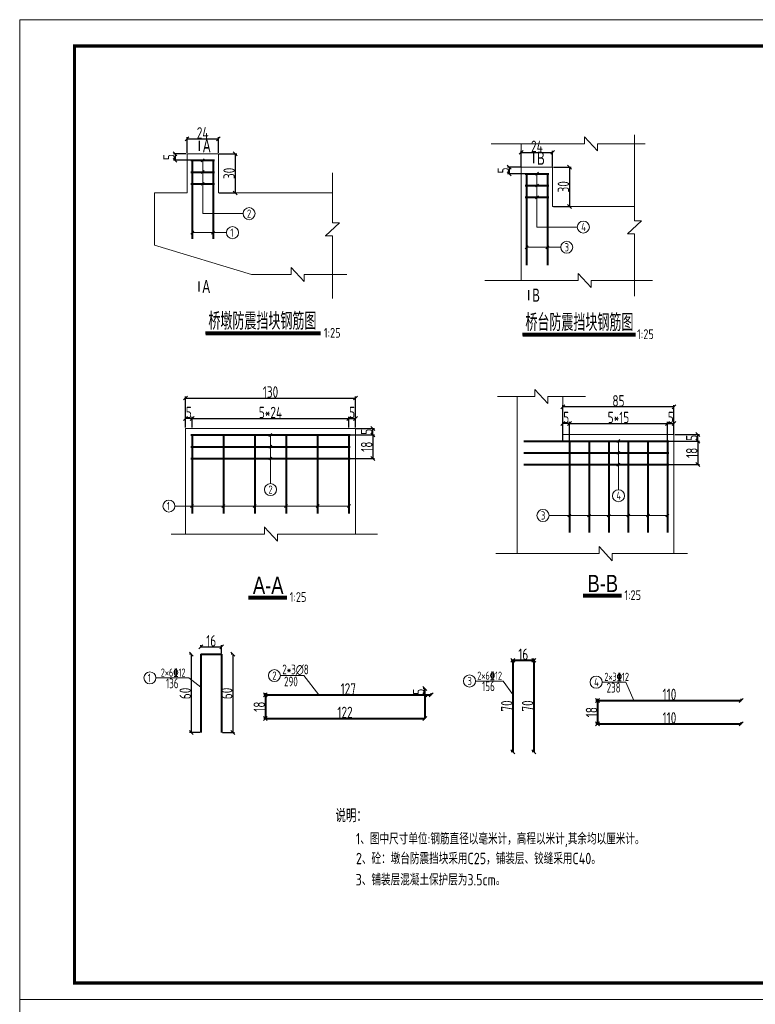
# Model space of a CAD drawing. Header units: inches. Extents: x 112594 to 193184, y 44995 to 116598.
# Tile 128 of 153: x 186820 to 189072, y 83871 to 86886. Entities that reach past the tile are written whole.
import ezdxf

# ---------------------------------------------------------------- set-up
doc = ezdxf.new("R2010")
doc.units = ezdxf.units.IN
doc.header["$MEASUREMENT"] = 0
doc.layers.get('0').update_dxf_attribs({"lineweight": 15})
for name, color, linetype, lineweight in [('0指引线', 4, 'Continuous', 18), ('0文字', 6, 'Continuous', 18), ('0标注', 6, 'Continuous', 18), ('0细实线', 1, 'Continuous', 15), ('0钢筋', 3, 'Continuous', 35), ('2CSX', 1, 'Continuous', 40), ('BM1', 7, 'Continuous', 15), ('标注', 7, 'Continuous', 18)]:
    doc.layers.add(name, color=color, linetype=linetype, lineweight=lineweight)
doc.layers.add('LOCKUP', color=7, linetype='Continuous')
doc.layers.add('配筋2', color=2, linetype='Continuous')
doc.styles.add('hz-e', font='hztxt_e.shx', dxfattribs={"width": 0.75, "bigfont": 'hztxt.shx'})
doc.styles.add('HZTXT', font='tssdeng.shx', dxfattribs={"width": 0.75, "bigfont": 'hztxt.shx'})
doc.styles.add('TSSD_Dimension', font='Tssdeng.shx', dxfattribs={"width": 0.7, "bigfont": 'hztxt.shx'})
doc.dimstyles.new('副本STANDARD', dxfattribs={"dimtxt": 45, "dimasz": 7.5, "dimexe": 5, "dimexo": 2.5, "dimgap": 1, "dimtad": 1, "dimdec": 0, "dimzin": 1, "dimdsep": 46, "dimtxsty": 'HZTXT', "dimblk1": 'OBLIQUE', "dimblk2": 'OBLIQUE', "dimsah": 1, "dimcen": 10, "dimclrd": 4, "dimclre": 4, "dimclrt": 4, "dimadec": 0, "dimazin": 0, "dimtfac": 1, "dimtdec": 0, "dimtmove": 2, "dimatfit": 3, "dimldrblk": 'OBLIQUE', "dimfxl": 1, "dimtolj": 1, "dimtzin": 0, "dimarcsym": 0})

# ---------------------------------------------------------------- blocks, each defined once
blk = doc.blocks.new('_Oblique')
at = {"color": 0, "linetype": 'ByBlock', "lineweight": -2}
blk.add_line((-0.5, -0.5), (0.5, 0.5), dxfattribs=at)
blk = doc.blocks.new('*D1834')
at = {"layer": '2CSX', "color": 4, "lineweight": -2}
for p, q in [((187332.1, 86477.8), (187332.1, 86525.8)), ((187332.1, 86520.8), (187428.1, 86520.8)), ((187428.1, 86477.8), (187428.1, 86525.8))]:
    blk.add_line(p, q, dxfattribs=at)
at = {"layer": '2CSX', "color": 4, "lineweight": -2, "xscale": 12, "yscale": 12, "zscale": 12, "rotation": 180}
blk.add_blockref('_Oblique', (187332.1, 86520.8), dxfattribs=at)
at = {"layer": '2CSX', "color": 4, "lineweight": -2, "xscale": 12, "yscale": 12, "zscale": 12}
blk.add_blockref('_Oblique', (187428.1, 86520.8), dxfattribs=at)
at = {"layer": '2CSX', "color": 4, "lineweight": -3, "insert": (187380.1, 86539.3), "char_height": 35, "attachment_point": 5, "style": 'HZTXT'}
blk.add_mtext('\\A1;24', dxfattribs=at)
blk = doc.blocks.new('*D1835')
at = {"layer": '2CSX', "color": 4, "lineweight": -2}
for p, q in [((187329.6, 86475.3), (187290.3, 86475.3)), ((187345.6, 86455.3), (187290.3, 86455.3)), ((187295.3, 86475.3), (187295.3, 86455.3))]:
    blk.add_line(p, q, dxfattribs=at)
at = {"layer": '2CSX', "color": 4, "lineweight": -2, "xscale": 12, "yscale": 12, "zscale": 12}
for p, rotation in [((187295.3, 86475.3), 90), ((187295.3, 86455.3), 270)]:
    blk.add_blockref('_Oblique', p, dxfattribs=dict(at, rotation=rotation))
at = {"layer": '2CSX', "color": 4, "lineweight": -3, "insert": (187276.8, 86465.3), "char_height": 35, "attachment_point": 5, "rotation": 90, "style": 'HZTXT'}
blk.add_mtext('\\A1;5', dxfattribs=at)
blk = doc.blocks.new('*D1836')
at = {"layer": '2CSX', "color": 4, "lineweight": -2}
for p, q in [((187430.6, 86475.3), (187484.5, 86475.3)), ((187479.5, 86475.3), (187479.5, 86355.3)), ((187430.6, 86355.3), (187484.5, 86355.3))]:
    blk.add_line(p, q, dxfattribs=at)
at = {"layer": '2CSX', "color": 4, "lineweight": -2, "xscale": 12, "yscale": 12, "zscale": 12}
for p, rotation in [((187479.5, 86475.3), 90), ((187479.5, 86355.3), 270)]:
    blk.add_blockref('_Oblique', p, dxfattribs=dict(at, rotation=rotation))
at = {"layer": '2CSX', "color": 4, "lineweight": -3, "insert": (187461, 86415.3), "char_height": 35, "attachment_point": 5, "rotation": 90, "style": 'HZTXT'}
blk.add_mtext('\\A1;30', dxfattribs=at)
blk = doc.blocks.new('*D1837')
at = {"layer": '2CSX', "color": 4, "lineweight": -2}
for p, q in [((187327.7, 85636.6), (187327.7, 85669.5)), ((187347.7, 85636.6), (187347.7, 85669.5)), ((187347.7, 85664.5), (187327.7, 85664.5))]:
    blk.add_line(p, q, dxfattribs=at)
at = {"layer": '2CSX', "color": 4, "lineweight": -2, "xscale": 12, "yscale": 12, "zscale": 12, "rotation": 180}
blk.add_blockref('_Oblique', (187327.7, 85664.5), dxfattribs=at)
at = {"layer": '2CSX', "color": 4, "lineweight": -2, "xscale": 12, "yscale": 12, "zscale": 12}
blk.add_blockref('_Oblique', (187347.7, 85664.5), dxfattribs=at)
at = {"layer": '2CSX', "color": 4, "lineweight": -3, "insert": (187337.7, 85683), "char_height": 35, "attachment_point": 5, "style": 'HZTXT'}
blk.add_mtext('\\A1;5', dxfattribs=at)
blk = doc.blocks.new('*D1838')
at = {"layer": '2CSX', "color": 4, "lineweight": -2}
for p, q in [((187347.7, 85636.6), (187347.7, 85669.5)), ((187827.7, 85636.6), (187827.7, 85669.5)), ((187347.7, 85664.5), (187827.7, 85664.5))]:
    blk.add_line(p, q, dxfattribs=at)
at = {"layer": '2CSX', "color": 4, "lineweight": -2, "xscale": 12, "yscale": 12, "zscale": 12, "rotation": 180}
blk.add_blockref('_Oblique', (187347.7, 85664.5), dxfattribs=at)
at = {"layer": '2CSX', "color": 4, "lineweight": -2, "xscale": 12, "yscale": 12, "zscale": 12}
blk.add_blockref('_Oblique', (187827.7, 85664.5), dxfattribs=at)
at = {"layer": '2CSX', "color": 4, "lineweight": -3, "insert": (187587.7, 85683), "char_height": 35, "attachment_point": 5, "style": 'HZTXT'}
blk.add_mtext('\\A1;5*24', dxfattribs=at)
blk = doc.blocks.new('*D1839')
at = {"layer": '2CSX', "color": 4, "lineweight": -2}
for p, q in [((187827.7, 85636.6), (187827.7, 85669.5)), ((187847.7, 85636.6), (187847.7, 85669.5)), ((187827.7, 85664.5), (187847.7, 85664.5))]:
    blk.add_line(p, q, dxfattribs=at)
at = {"layer": '2CSX', "color": 4, "lineweight": -2, "xscale": 12, "yscale": 12, "zscale": 12, "rotation": 180}
blk.add_blockref('_Oblique', (187827.7, 85664.5), dxfattribs=at)
at = {"layer": '2CSX', "color": 4, "lineweight": -2, "xscale": 12, "yscale": 12, "zscale": 12}
blk.add_blockref('_Oblique', (187847.7, 85664.5), dxfattribs=at)
at = {"layer": '2CSX', "color": 4, "lineweight": -3, "insert": (187837.7, 85683), "char_height": 35, "attachment_point": 5, "style": 'HZTXT'}
blk.add_mtext('\\A1;5', dxfattribs=at)
blk = doc.blocks.new('*D1840')
at = {"layer": '2CSX', "color": 4, "lineweight": -2}
for p, q in [((188483.2, 85597.9), (188483.2, 85654.2)), ((188503.2, 85649.2), (188483.2, 85649.2)), ((188503.2, 85597.9), (188503.2, 85654.2))]:
    blk.add_line(p, q, dxfattribs=at)
at = {"layer": '2CSX', "color": 4, "lineweight": -2, "xscale": 12, "yscale": 12, "zscale": 12, "rotation": 180}
blk.add_blockref('_Oblique', (188483.2, 85649.2), dxfattribs=at)
at = {"layer": '2CSX', "color": 4, "lineweight": -2, "xscale": 12, "yscale": 12, "zscale": 12}
blk.add_blockref('_Oblique', (188503.2, 85649.2), dxfattribs=at)
at = {"layer": '2CSX', "color": 4, "lineweight": -3, "insert": (188493.2, 85667.7), "char_height": 35, "attachment_point": 5, "style": 'HZTXT'}
blk.add_mtext('\\A1;5', dxfattribs=at)
blk = doc.blocks.new('*D1841')
at = {"layer": '2CSX', "color": 4, "lineweight": -2}
for p, q in [((188503.2, 85597.9), (188503.2, 85654.2)), ((188503.2, 85649.2), (188803.2, 85649.2)), ((188803.2, 85597.9), (188803.2, 85654.2))]:
    blk.add_line(p, q, dxfattribs=at)
at = {"layer": '2CSX', "color": 4, "lineweight": -2, "xscale": 12, "yscale": 12, "zscale": 12, "rotation": 180}
blk.add_blockref('_Oblique', (188503.2, 85649.2), dxfattribs=at)
at = {"layer": '2CSX', "color": 4, "lineweight": -2, "xscale": 12, "yscale": 12, "zscale": 12}
blk.add_blockref('_Oblique', (188803.2, 85649.2), dxfattribs=at)
at = {"layer": '2CSX', "color": 4, "lineweight": -3, "insert": (188653.2, 85667.7), "char_height": 35, "attachment_point": 5, "style": 'HZTXT'}
blk.add_mtext('\\A1;5*15', dxfattribs=at)
blk = doc.blocks.new('*D1842')
at = {"layer": '2CSX', "color": 4, "lineweight": -2}
for p, q in [((188803.2, 85597.9), (188803.2, 85654.2)), ((188803.2, 85649.2), (188823.2, 85649.2)), ((188823.2, 85617.9), (188823.2, 85654.2))]:
    blk.add_line(p, q, dxfattribs=at)
at = {"layer": '2CSX', "color": 4, "lineweight": -2, "xscale": 12, "yscale": 12, "zscale": 12, "rotation": 180}
blk.add_blockref('_Oblique', (188803.2, 85649.2), dxfattribs=at)
at = {"layer": '2CSX', "color": 4, "lineweight": -2, "xscale": 12, "yscale": 12, "zscale": 12}
blk.add_blockref('_Oblique', (188823.2, 85649.2), dxfattribs=at)
at = {"layer": '2CSX', "color": 4, "lineweight": -3, "insert": (188813.2, 85667.7), "char_height": 35, "attachment_point": 5, "style": 'HZTXT'}
blk.add_mtext('\\A1;5', dxfattribs=at)
blk = doc.blocks.new('*D1843')
at = {"layer": '2CSX', "color": 4, "lineweight": -2}
for p, q in [((187810.2, 85614.1), (187905.7, 85614.1)), ((187850.2, 85634.1), (187905.7, 85634.1)), ((187900.7, 85614.1), (187900.7, 85634.1))]:
    blk.add_line(p, q, dxfattribs=at)
at = {"layer": '2CSX', "color": 4, "lineweight": -2, "xscale": 12, "yscale": 12, "zscale": 12}
for p, rotation in [((187900.7, 85634.1), 90), ((187900.7, 85614.1), 270)]:
    blk.add_blockref('_Oblique', p, dxfattribs=dict(at, rotation=rotation))
at = {"layer": '2CSX', "color": 4, "lineweight": -3, "insert": (187882.2, 85624.1), "char_height": 35, "attachment_point": 5, "rotation": 90, "style": 'HZTXT'}
blk.add_mtext('\\A1;5', dxfattribs=at)
blk = doc.blocks.new('*D1844')
at = {"layer": '2CSX', "color": 4, "lineweight": -2}
for p, q in [((187810.2, 85614.1), (187905.7, 85614.1)), ((187900.7, 85614.1), (187900.7, 85542.3)), ((187810.2, 85542.3), (187905.7, 85542.3))]:
    blk.add_line(p, q, dxfattribs=at)
at = {"layer": '2CSX', "color": 4, "lineweight": -2, "xscale": 12, "yscale": 12, "zscale": 12}
for p, rotation in [((187900.7, 85614.1), 90), ((187900.7, 85542.3), 270)]:
    blk.add_blockref('_Oblique', p, dxfattribs=dict(at, rotation=rotation))
at = {"layer": '2CSX', "color": 4, "lineweight": -3, "insert": (187882.2, 85578.2), "char_height": 35, "attachment_point": 5, "rotation": 90, "style": 'HZTXT'}
blk.add_mtext('\\A1;18', dxfattribs=at)
blk = doc.blocks.new('*D1845')
at = {"layer": '2CSX', "color": 4, "lineweight": -2}
for p, q in [((187327.7, 85636.6), (187327.7, 85732.3)), ((187847.7, 85636.6), (187847.7, 85732.3)), ((187327.7, 85727.3), (187847.7, 85727.3))]:
    blk.add_line(p, q, dxfattribs=at)
at = {"layer": '2CSX', "color": 4, "lineweight": -2, "xscale": 12, "yscale": 12, "zscale": 12, "rotation": 180}
blk.add_blockref('_Oblique', (187327.7, 85727.3), dxfattribs=at)
at = {"layer": '2CSX', "color": 4, "lineweight": -2, "xscale": 12, "yscale": 12, "zscale": 12}
blk.add_blockref('_Oblique', (187847.7, 85727.3), dxfattribs=at)
at = {"layer": '2CSX', "color": 4, "lineweight": -3, "insert": (187587.7, 85745.8), "char_height": 35, "attachment_point": 5, "style": 'HZTXT'}
blk.add_mtext('\\A1;130', dxfattribs=at)
blk = doc.blocks.new('*D1846')
at = {"layer": '2CSX', "color": 4, "lineweight": -2}
for p, q in [((187342.7, 84942.6), (187340.2, 84942.6)), ((187345.2, 84942.6), (187345.2, 84702.6)), ((187371.6, 84702.6), (187340.2, 84702.6))]:
    blk.add_line(p, q, dxfattribs=at)
at = {"layer": '2CSX', "color": 4, "lineweight": -2, "xscale": 12, "yscale": 12, "zscale": 12}
for p, rotation in [((187345.2, 84942.6), 90), ((187345.2, 84702.6), 270)]:
    blk.add_blockref('_Oblique', p, dxfattribs=dict(at, rotation=rotation))
at = {"layer": '2CSX', "color": 4, "lineweight": -3, "insert": (187326.7, 84822.6), "char_height": 35, "attachment_point": 5, "rotation": 90, "style": 'HZTXT'}
blk.add_mtext('\\A1;60', dxfattribs=at)
blk = doc.blocks.new('*D1847')
at = {"layer": '2CSX', "color": 4, "lineweight": -2}
for p, q in [((187374.1, 84967.7), (187374.1, 84970.2)), ((187374.1, 84965.2), (187438.1, 84965.2)), ((187438.1, 84945.1), (187438.1, 84970.2))]:
    blk.add_line(p, q, dxfattribs=at)
at = {"layer": '2CSX', "color": 4, "lineweight": -2, "xscale": 12, "yscale": 12, "zscale": 12, "rotation": 180}
blk.add_blockref('_Oblique', (187374.1, 84965.2), dxfattribs=at)
at = {"layer": '2CSX', "color": 4, "lineweight": -2, "xscale": 12, "yscale": 12, "zscale": 12}
blk.add_blockref('_Oblique', (187438.1, 84965.2), dxfattribs=at)
at = {"layer": '2CSX', "color": 4, "lineweight": -3, "insert": (187406.1, 84983.7), "char_height": 35, "attachment_point": 5, "style": 'HZTXT'}
blk.add_mtext('\\A1;16', dxfattribs=at)
blk = doc.blocks.new('*D1848')
at = {"layer": '2CSX', "color": 4, "lineweight": -2}
for p, q in [((187469.5, 84942.6), (187467, 84942.6)), ((187472, 84942.6), (187472, 84702.6)), ((187440.6, 84702.6), (187477, 84702.6))]:
    blk.add_line(p, q, dxfattribs=at)
at = {"layer": '2CSX', "color": 4, "lineweight": -2, "xscale": 12, "yscale": 12, "zscale": 12}
for p, rotation in [((187472, 84942.6), 90), ((187472, 84702.6), 270)]:
    blk.add_blockref('_Oblique', p, dxfattribs=dict(at, rotation=rotation))
at = {"layer": '2CSX', "color": 4, "lineweight": -3, "insert": (187453.5, 84822.6), "char_height": 35, "attachment_point": 5, "rotation": 90, "style": 'HZTXT'}
blk.add_mtext('\\A1;60', dxfattribs=at)
blk = doc.blocks.new('*D1849')
at = {"layer": '2CSX', "color": 4, "lineweight": -2}
for p, q in [((187571.9, 84820.5), (187571.9, 84823)), ((187571.9, 84818), (188079.9, 84818)), ((188079.9, 84820.5), (188079.9, 84823))]:
    blk.add_line(p, q, dxfattribs=at)
at = {"layer": '2CSX', "color": 4, "lineweight": -2, "xscale": 12, "yscale": 12, "zscale": 12, "rotation": 180}
blk.add_blockref('_Oblique', (187571.9, 84818), dxfattribs=at)
at = {"layer": '2CSX', "color": 4, "lineweight": -2, "xscale": 12, "yscale": 12, "zscale": 12}
blk.add_blockref('_Oblique', (188079.9, 84818), dxfattribs=at)
at = {"layer": '2CSX', "color": 4, "lineweight": -3, "insert": (187825.9, 84836.5), "char_height": 35, "attachment_point": 5, "style": 'HZTXT'}
blk.add_mtext('\\A1;127', dxfattribs=at)
blk = doc.blocks.new('*D1850')
at = {"layer": '2CSX', "color": 4, "lineweight": -2}
for p, q in [((187571.9, 84748.5), (187571.9, 84751)), ((188059.9, 84746), (187571.9, 84746)), ((188059.9, 84748.5), (188059.9, 84751))]:
    blk.add_line(p, q, dxfattribs=at)
at = {"layer": '2CSX', "color": 4, "lineweight": -2, "xscale": 12, "yscale": 12, "zscale": 12, "rotation": 180}
blk.add_blockref('_Oblique', (187571.9, 84746), dxfattribs=at)
at = {"layer": '2CSX', "color": 4, "lineweight": -2, "xscale": 12, "yscale": 12, "zscale": 12}
blk.add_blockref('_Oblique', (188059.9, 84746), dxfattribs=at)
at = {"layer": '2CSX', "color": 4, "lineweight": -3, "insert": (187815.9, 84764.5), "char_height": 35, "attachment_point": 5, "style": 'HZTXT'}
blk.add_mtext('\\A1;122', dxfattribs=at)
blk = doc.blocks.new('*D1851')
at = {"layer": '2CSX', "color": 4, "lineweight": -2}
for p, q in [((188327.2, 84924.1), (188324.7, 84924.1)), ((188329.7, 84924.1), (188329.7, 84644.1)), ((188327.2, 84644.1), (188324.7, 84644.1))]:
    blk.add_line(p, q, dxfattribs=at)
at = {"layer": '2CSX', "color": 4, "lineweight": -2, "xscale": 12, "yscale": 12, "zscale": 12}
for p, rotation in [((188329.7, 84924.1), 90), ((188329.7, 84644.1), 270)]:
    blk.add_blockref('_Oblique', p, dxfattribs=dict(at, rotation=rotation))
at = {"layer": '2CSX', "color": 4, "lineweight": -3, "insert": (188311.2, 84784.1), "char_height": 35, "attachment_point": 5, "rotation": 90, "style": 'HZTXT'}
blk.add_mtext('\\A1;70', dxfattribs=at)
blk = doc.blocks.new('*D1852')
at = {"layer": '2CSX', "color": 4, "lineweight": -2}
for p, q in [((188329.7, 84924.1), (188393.7, 84924.1)), ((188329.7, 84921.6), (188329.7, 84919.1)), ((188393.7, 84926.6), (188393.7, 84929.1))]:
    blk.add_line(p, q, dxfattribs=at)
at = {"layer": '2CSX', "color": 4, "lineweight": -2, "xscale": 12, "yscale": 12, "zscale": 12, "rotation": 180}
blk.add_blockref('_Oblique', (188329.7, 84924.1), dxfattribs=at)
at = {"layer": '2CSX', "color": 4, "lineweight": -2, "xscale": 12, "yscale": 12, "zscale": 12}
blk.add_blockref('_Oblique', (188393.7, 84924.1), dxfattribs=at)
at = {"layer": '2CSX', "color": 4, "lineweight": -3, "insert": (188361.7, 84942.6), "char_height": 35, "attachment_point": 5, "style": 'HZTXT'}
blk.add_mtext('\\A1;16', dxfattribs=at)
blk = doc.blocks.new('*D1853')
at = {"layer": '2CSX', "color": 4, "lineweight": -2}
for p, q in [((188391.2, 84924.1), (188388.7, 84924.1)), ((188393.7, 84924.1), (188393.7, 84644.1)), ((188391.2, 84644.1), (188388.7, 84644.1))]:
    blk.add_line(p, q, dxfattribs=at)
at = {"layer": '2CSX', "color": 4, "lineweight": -2, "xscale": 12, "yscale": 12, "zscale": 12}
for p, rotation in [((188393.7, 84924.1), 90), ((188393.7, 84644.1), 270)]:
    blk.add_blockref('_Oblique', p, dxfattribs=dict(at, rotation=rotation))
at = {"layer": '2CSX', "color": 4, "lineweight": -3, "insert": (188375.2, 84784.1), "char_height": 35, "attachment_point": 5, "rotation": 90, "style": 'HZTXT'}
blk.add_mtext('\\A1;70', dxfattribs=at)
blk = doc.blocks.new('*D1854')
at = {"layer": '2CSX', "color": 4, "lineweight": -2}
for p, q in [((188586.7, 84801.2), (188584.2, 84801.2)), ((188589.2, 84801.2), (188589.2, 84729.2)), ((188586.7, 84729.2), (188584.2, 84729.2))]:
    blk.add_line(p, q, dxfattribs=at)
at = {"layer": '2CSX', "color": 4, "lineweight": -2, "xscale": 12, "yscale": 12, "zscale": 12}
for p, rotation in [((188589.2, 84801.2), 90), ((188589.2, 84729.2), 270)]:
    blk.add_blockref('_Oblique', p, dxfattribs=dict(at, rotation=rotation))
at = {"layer": '2CSX', "color": 4, "lineweight": -3, "insert": (188570.7, 84765.2), "char_height": 35, "attachment_point": 5, "rotation": 90, "style": 'HZTXT'}
blk.add_mtext('\\A1;18', dxfattribs=at)
blk = doc.blocks.new('*D1855')
at = {"layer": '2CSX', "color": 4, "lineweight": -2}
for p, q in [((187569.4, 84818), (187566.9, 84818)), ((187571.9, 84818), (187571.9, 84746)), ((187569.4, 84746), (187566.9, 84746))]:
    blk.add_line(p, q, dxfattribs=at)
at = {"layer": '2CSX', "color": 4, "lineweight": -2, "xscale": 12, "yscale": 12, "zscale": 12}
for p, rotation in [((187571.9, 84818), 90), ((187571.9, 84746), 270)]:
    blk.add_blockref('_Oblique', p, dxfattribs=dict(at, rotation=rotation))
at = {"layer": '2CSX', "color": 4, "lineweight": -3, "insert": (187553.4, 84782), "char_height": 35, "attachment_point": 5, "rotation": 90, "style": 'HZTXT'}
blk.add_mtext('\\A1;18', dxfattribs=at)
blk = doc.blocks.new('*D1856')
at = {"layer": '2CSX', "color": 4, "lineweight": -2}
for p, q in [((188057.4, 84838), (188054.9, 84838)), ((188059.9, 84818), (188059.9, 84838)), ((188057.4, 84818), (188054.9, 84818))]:
    blk.add_line(p, q, dxfattribs=at)
at = {"layer": '2CSX', "color": 4, "lineweight": -2, "xscale": 12, "yscale": 12, "zscale": 12}
for p, rotation in [((188059.9, 84838), 90), ((188059.9, 84818), 270)]:
    blk.add_blockref('_Oblique', p, dxfattribs=dict(at, rotation=rotation))
at = {"layer": '2CSX', "color": 4, "lineweight": -3, "insert": (188041.4, 84828), "char_height": 35, "attachment_point": 5, "rotation": 90, "style": 'HZTXT'}
blk.add_mtext('\\A1;5', dxfattribs=at)
blk = doc.blocks.new('*D1857')
at = {"layer": '2CSX', "color": 4, "lineweight": -2}
for p, q in [((188355.6, 86436.7), (188355.6, 86484.7)), ((188451.6, 86436.7), (188451.6, 86484.7)), ((188355.6, 86479.7), (188451.6, 86479.7))]:
    blk.add_line(p, q, dxfattribs=at)
at = {"layer": '2CSX', "color": 4, "lineweight": -2, "xscale": 12, "yscale": 12, "zscale": 12, "rotation": 180}
blk.add_blockref('_Oblique', (188355.6, 86479.7), dxfattribs=at)
at = {"layer": '2CSX', "color": 4, "lineweight": -2, "xscale": 12, "yscale": 12, "zscale": 12}
blk.add_blockref('_Oblique', (188451.6, 86479.7), dxfattribs=at)
at = {"layer": '2CSX', "color": 4, "lineweight": -3, "insert": (188403.6, 86498.2), "char_height": 35, "attachment_point": 5, "style": 'HZTXT'}
blk.add_mtext('\\A1;24', dxfattribs=at)
blk = doc.blocks.new('*D1858')
at = {"layer": '2CSX', "color": 4, "lineweight": -2}
for p, q in [((188353.1, 86434.2), (188313.8, 86434.2)), ((188318.8, 86434.2), (188318.8, 86414.2)), ((188369.1, 86414.2), (188313.8, 86414.2))]:
    blk.add_line(p, q, dxfattribs=at)
at = {"layer": '2CSX', "color": 4, "lineweight": -2, "xscale": 12, "yscale": 12, "zscale": 12}
for p, rotation in [((188318.8, 86434.2), 90), ((188318.8, 86414.2), 270)]:
    blk.add_blockref('_Oblique', p, dxfattribs=dict(at, rotation=rotation))
at = {"layer": '2CSX', "color": 4, "lineweight": -3, "insert": (188300.3, 86424.2), "char_height": 35, "attachment_point": 5, "rotation": 90, "style": 'HZTXT'}
blk.add_mtext('\\A1;5', dxfattribs=at)
blk = doc.blocks.new('*D1859')
at = {"layer": '2CSX', "color": 4, "lineweight": -2}
for p, q in [((188454.1, 86434.2), (188508, 86434.2)), ((188503, 86434.2), (188503, 86314.2)), ((188454.1, 86314.2), (188508, 86314.2))]:
    blk.add_line(p, q, dxfattribs=at)
at = {"layer": '2CSX', "color": 4, "lineweight": -2, "xscale": 12, "yscale": 12, "zscale": 12}
for p, rotation in [((188503, 86434.2), 90), ((188503, 86314.2), 270)]:
    blk.add_blockref('_Oblique', p, dxfattribs=dict(at, rotation=rotation))
at = {"layer": '2CSX', "color": 4, "lineweight": -3, "insert": (188484.5, 86374.2), "char_height": 35, "attachment_point": 5, "rotation": 90, "style": 'HZTXT'}
blk.add_mtext('\\A1;30', dxfattribs=at)
blk = doc.blocks.new('*D1860')
at = {"layer": '2CSX', "color": 4, "lineweight": -2}
for p, q in [((188825.7, 85615.4), (188901.2, 85615.4)), ((188896.2, 85595.4), (188896.2, 85615.4)), ((188805.7, 85595.4), (188901.2, 85595.4))]:
    blk.add_line(p, q, dxfattribs=at)
at = {"layer": '2CSX', "color": 4, "lineweight": -2, "xscale": 12, "yscale": 12, "zscale": 12}
for p, rotation in [((188896.2, 85615.4), 90), ((188896.2, 85595.4), 270)]:
    blk.add_blockref('_Oblique', p, dxfattribs=dict(at, rotation=rotation))
at = {"layer": '2CSX', "color": 4, "lineweight": -3, "insert": (188877.7, 85605.4), "char_height": 35, "attachment_point": 5, "rotation": 90, "style": 'HZTXT'}
blk.add_mtext('\\A1;5', dxfattribs=at)
blk = doc.blocks.new('*D1861')
at = {"layer": '2CSX', "color": 4, "lineweight": -2}
for p, q in [((188805.7, 85595.4), (188901.2, 85595.4)), ((188896.2, 85595.4), (188896.2, 85523.4)), ((188805.7, 85523.4), (188901.2, 85523.4))]:
    blk.add_line(p, q, dxfattribs=at)
at = {"layer": '2CSX', "color": 4, "lineweight": -2, "xscale": 12, "yscale": 12, "zscale": 12}
for p, rotation in [((188896.2, 85595.4), 90), ((188896.2, 85523.4), 270)]:
    blk.add_blockref('_Oblique', p, dxfattribs=dict(at, rotation=rotation))
at = {"layer": '2CSX', "color": 4, "lineweight": -3, "insert": (188877.7, 85559.4), "char_height": 35, "attachment_point": 5, "rotation": 90, "style": 'HZTXT'}
blk.add_mtext('\\A1;18', dxfattribs=at)
blk = doc.blocks.new('*D2050')
at = {"layer": '2CSX', "color": 4, "lineweight": -2}
for p, q in [((188483.2, 85617.9), (188483.2, 85705.1)), ((188823.2, 85700.1), (188483.2, 85700.1)), ((188823.2, 85617.9), (188823.2, 85705.1))]:
    blk.add_line(p, q, dxfattribs=at)
at = {"layer": '2CSX', "color": 4, "lineweight": -2, "xscale": 12, "yscale": 12, "zscale": 12, "rotation": 180}
blk.add_blockref('_Oblique', (188483.2, 85700.1), dxfattribs=at)
at = {"layer": '2CSX', "color": 4, "lineweight": -2, "xscale": 12, "yscale": 12, "zscale": 12}
blk.add_blockref('_Oblique', (188823.2, 85700.1), dxfattribs=at)
at = {"layer": '2CSX', "color": 4, "lineweight": -3, "insert": (188653.2, 85718.6), "char_height": 35, "attachment_point": 5, "style": 'HZTXT'}
blk.add_mtext('\\A1;85', dxfattribs=at)
blk = doc.blocks.new('*D2051')
at = {"layer": '2CSX', "color": 4, "lineweight": -2}
for p, q in [((188589.2, 84731.7), (188589.2, 84734.2)), ((188589.2, 84729.2), (189029.2, 84729.2)), ((189029.2, 84731.7), (189029.2, 84734.2))]:
    blk.add_line(p, q, dxfattribs=at)
at = {"layer": '2CSX', "color": 4, "lineweight": -2, "xscale": 12, "yscale": 12, "zscale": 12, "rotation": 180}
blk.add_blockref('_Oblique', (188589.2, 84729.2), dxfattribs=at)
at = {"layer": '2CSX', "color": 4, "lineweight": -2, "xscale": 12, "yscale": 12, "zscale": 12}
blk.add_blockref('_Oblique', (189029.2, 84729.2), dxfattribs=at)
at = {"layer": '2CSX', "color": 4, "lineweight": -3, "insert": (188809.2, 84747.7), "char_height": 35, "attachment_point": 5, "style": 'HZTXT'}
blk.add_mtext('\\A1;110', dxfattribs=at)
blk = doc.blocks.new('*D1649')
at = {"layer": '2CSX', "color": 4, "lineweight": -2}
for p, q in [((188589.2, 84803.7), (188589.2, 84806.2)), ((188589.2, 84801.2), (189029.2, 84801.2)), ((189029.2, 84803.7), (189029.2, 84806.2))]:
    blk.add_line(p, q, dxfattribs=at)
at = {"layer": '2CSX', "color": 4, "lineweight": -2, "xscale": 12, "yscale": 12, "zscale": 12, "rotation": 180}
blk.add_blockref('_Oblique', (188589.2, 84801.2), dxfattribs=at)
at = {"layer": '2CSX', "color": 4, "lineweight": -2, "xscale": 12, "yscale": 12, "zscale": 12}
blk.add_blockref('_Oblique', (189029.2, 84801.2), dxfattribs=at)
at = {"layer": '2CSX', "color": 4, "lineweight": -3, "insert": (188809.2, 84819.7), "char_height": 35, "attachment_point": 5, "style": 'HZTXT'}
blk.add_mtext('\\A1;110', dxfattribs=at)

msp = doc.modelspace()

# ---------------------------------------------------------------- linework, layer by layer
for p, q in [((186819.76981, 83885.68402), (186819.76981, 86885.98709)), ((186819.76981, 80885.38096), (186819.76981, 83885.68402))]:
    msp.add_line(p, q)
at = {"lineweight": 60}
for p, q in [((187388.78801, 85926.90702), (187741.30811, 85926.90702)), ((188359.39734, 85922.71266), (188705.35323, 85922.71266)), ((187520.04237, 85117.79171), (187638.22028, 85117.79171)), ((188544.65605, 85123.46628), (188662.83397, 85123.46628))]:
    msp.add_line(p, q, dxfattribs=at)
at = {"const_width": 4}
for points in [[(187369.95841, 86515.33094), (187369.95841, 86484.15274)], [(188393.23066, 86477.28045), (188393.23066, 86446.10224)], [(187368.38305, 86084.38073), (187368.38305, 86053.20253)], [(188378.30511, 86057.89203), (188378.30511, 86026.71383)]]:
    msp.add_lwpolyline(points, dxfattribs=at)
for points in [[(187389.24501, 85920.71832), (187741.30811, 85920.71832)], [(188359.85434, 85916.52396), (188705.35323, 85916.52396)], [(187520.49937, 85111.60301), (187638.22028, 85111.60301)], [(188545.11306, 85117.27758), (188662.83397, 85117.27758)]]:
    msp.add_lwpolyline(points)
at = {"layer": '0指引线'}
for p, q in [((187380.09019, 86455.30123), (187380.09019, 86291.9727)), ((188403.61872, 86414.18342), (188403.61872, 86250.85489)), ((187503.62548, 86291.9727), (187380.09019, 86291.9727)), ((188527.15401, 86250.85489), (188403.61872, 86250.85489)), ((187452.81016, 86233.75085), (187348.09019, 86233.75085)), ((188476.33869, 86188.96578), (188371.61872, 86188.96578)), ((187587.66256, 85614.10917), (187587.66256, 85465.2311)), ((188653.1646, 85595.44726), (188653.1646, 85446.5692)), ((187295.25696, 85396.57111), (187827.66256, 85396.57111)), ((188440.4914, 85367.54268), (188803.1646, 85367.54268)), ((187237.01008, 84870.15968), (187337.43839, 84870.15968)), ((187337.43839, 84870.15968), (187374.09157, 84842.13114)), ((187618.09703, 84877.17769), (187689.81136, 84877.17769)), ((187689.81136, 84877.17769), (187736.02317, 84817.96763)), ((188215.56704, 84860.67899), (188299.99282, 84860.67899)), ((188299.99282, 84860.67899), (188329.69327, 84819.59958)), ((188675.96726, 84857.11903), (188699.97961, 84801.15897))]:
    msp.add_line(p, q, dxfattribs=at)
for centre in [(187522.0507, 86291.9727), (187471.23538, 86233.75085), (188545.57923, 86250.85489), (188494.76391, 86188.96578), (187587.66256, 85446.80588), (188653.1646, 85428.14398), (187276.83173, 85396.57111), (188422.06618, 85367.54268), (187218.58486, 84870.15968), (187599.67181, 84877.17769), (188197.14182, 84860.67899), (188584.95761, 84857.11903)]:
    msp.add_circle(centre, 18.42522, dxfattribs=at)
at = {"layer": '0标注'}
for p, q in [((187348.09019, 86455.30123), (187348.09019, 86455.30123)), ((187375.51291, 86450.72396), (187384.66747, 86459.87851)), ((187375.51291, 86414.72396), (187384.66747, 86423.87851)), ((188371.61872, 86414.18342), (188371.61872, 86414.18342)), ((188399.04144, 86409.60615), (188408.19599, 86418.7607)), ((187375.51291, 86378.72396), (187384.66747, 86387.87851)), ((188399.04144, 86373.60615), (188408.19599, 86382.7607)), ((188399.04144, 86337.60615), (188408.19599, 86346.7607)), ((187343.51291, 86229.17357), (187352.66747, 86238.32813)), ((187407.51291, 86229.17357), (187416.66747, 86238.32813)), ((188367.04144, 86184.3885), (188376.19599, 86193.54306)), ((188431.04144, 86184.3885), (188440.19599, 86193.54306)), ((187583.08528, 85609.53189), (187592.23984, 85618.68645)), ((187583.08528, 85573.53189), (187592.23984, 85582.68645)), ((188648.58732, 85590.86998), (188657.74188, 85600.02454)), ((188648.58732, 85554.86998), (188657.74188, 85564.02454)), ((187583.08528, 85537.53189), (187592.23984, 85546.68645)), ((188648.58732, 85518.86998), (188657.74188, 85528.02454)), ((187343.08528, 85391.99383), (187352.23984, 85401.14839)), ((187439.08528, 85391.99383), (187448.23984, 85401.14839)), ((187535.08528, 85391.99383), (187544.23984, 85401.14839)), ((187631.08528, 85391.99383), (187640.23984, 85401.14839)), ((187727.08528, 85391.99383), (187736.23984, 85401.14839)), ((187823.08528, 85391.99383), (187832.23984, 85401.14839)), ((188498.58732, 85362.9654), (188507.74188, 85372.11996)), ((188558.58732, 85362.9654), (188567.74188, 85372.11996)), ((188618.58732, 85362.9654), (188627.74188, 85372.11996)), ((188678.58732, 85362.9654), (188687.74188, 85372.11996)), ((188738.58732, 85362.9654), (188747.74188, 85372.11996)), ((188798.58732, 85362.9654), (188807.74188, 85372.11996))]:
    msp.add_line(p, q, dxfattribs=at)
at = {"layer": '0细实线'}
for p, q in [((188549.31903, 86527.2294), (188549.31903, 86505.51522)), ((188549.39784, 86527.14343), (188589.05232, 86483.887)), ((188702.45568, 86270.19994), (188702.45568, 86533.60384)), ((188263.56179, 86505.51522), (188549.31903, 86505.51522)), ((188355.61872, 86505.51522), (188355.61872, 86426.18342)), ((188588.97351, 86505.51522), (188735.17006, 86505.51522)), ((188588.97351, 86505.51522), (188588.97351, 86483.97297)), ((187332.09019, 86475.30123), (187428.09019, 86475.30123)), ((187332.09019, 86475.30123), (187332.09019, 86355.30123)), ((187428.09019, 86475.30123), (187428.09019, 86355.30123)), ((188355.61872, 86434.18342), (188451.61872, 86434.18342)), ((188355.61872, 86426.18342), (188355.61872, 86087.04286)), ((188451.61872, 86434.18342), (188451.61872, 86314.18342)), ((187777.2536, 86263.91341), (187777.2536, 86416.70798)), ((187232.09019, 86355.30123), (187332.09019, 86355.30123)), ((187232.09019, 86355.30123), (187232.09019, 86195.30123)), ((187428.09019, 86355.30123), (187777.2536, 86355.30123)), ((188451.61872, 86314.18342), (188702.45568, 86314.18342)), ((187755.62539, 86224.33774), (187798.88182, 86263.99222)), ((187777.2536, 86263.91341), (187798.79585, 86263.91341)), ((188680.82746, 86230.62427), (188724.08389, 86270.27875)), ((188702.45568, 86270.19994), (188723.99792, 86270.19994)), ((187755.53942, 86224.25893), (187777.2536, 86224.25893)), ((187777.2536, 86032.05541), (187777.2536, 86224.25893)), ((188680.74149, 86230.54546), (188702.45568, 86230.54546)), ((188702.45568, 86038.94696), (188702.45568, 86230.54546)), ((187232.09019, 86195.30123), (187529.29894, 86105.68299)), ((187651.21323, 86127.39717), (187651.21323, 86105.68299)), ((187651.29205, 86127.3112), (187690.94653, 86084.05478)), ((187529.29894, 86105.68299), (187651.21323, 86105.68299)), ((187690.86772, 86105.68299), (187821.09823, 86105.68299)), ((187690.86772, 86105.68299), (187690.86772, 86084.14075)), ((188530.18795, 86108.75705), (188530.18795, 86087.04286)), ((188530.26676, 86108.67108), (188569.92124, 86065.41465)), ((188244.43072, 86087.04286), (188530.18795, 86087.04286)), ((188569.84243, 86087.04286), (188757.6714, 86087.04286)), ((188569.84243, 86087.04286), (188569.84243, 86065.50062)), ((188282.39876, 85732.04057), (188396.80631, 85732.04057)), ((188343.1646, 85250.72348), (188343.1646, 85732.04057)), ((188396.80631, 85753.75475), (188396.80631, 85732.04057)), ((188396.88512, 85753.66878), (188436.53961, 85710.41235)), ((188436.4608, 85732.04057), (188551.87745, 85732.04057)), ((188436.4608, 85732.04057), (188436.4608, 85710.49832)), ((188483.1646, 85732.04057), (188483.1646, 85615.44726)), ((187327.66256, 85634.10917), (187327.66256, 85310.62951)), ((187327.66256, 85634.10917), (187847.66256, 85634.10917)), ((187847.66256, 85634.10917), (187847.66256, 85310.62951)), ((188483.1646, 85615.44726), (188823.1646, 85615.44726)), ((188823.1646, 85250.72348), (188823.1646, 85615.44726)), ((187283.84456, 85310.62951), (187569.60179, 85310.62951)), ((187569.60179, 85332.3437), (187569.60179, 85310.62951)), ((187569.6806, 85332.25773), (187609.33508, 85289.0013)), ((187609.25627, 85310.62951), (187914.84541, 85310.62951)), ((187609.25627, 85310.62951), (187609.25627, 85289.08727)), ((188278.06044, 85250.72348), (188593.89892, 85250.72348)), ((188593.89892, 85272.43766), (188593.89892, 85250.72348)), ((188593.97773, 85272.3517), (188633.63222, 85229.09527)), ((188633.55341, 85250.72348), (188864.38672, 85250.72348)), ((188633.55341, 85250.72348), (188633.55341, 85229.18124))]:
    msp.add_line(p, q, dxfattribs=at)
at = {"layer": '0钢筋', "lineweight": 40}
for p, q in [((187344.09019, 86455.30123), (187416.09019, 86455.30123)), ((187348.09019, 86455.30123), (187348.09019, 86215.30123)), ((187412.09019, 86455.30123), (187412.09019, 86215.30123)), ((187344.09019, 86419.30123), (187416.09019, 86419.30123)), ((188367.61872, 86414.18342), (188439.61872, 86414.18342)), ((188371.61872, 86414.18342), (188371.61872, 86134.18342)), ((188435.61872, 86414.18342), (188435.61872, 86134.18342)), ((187344.09019, 86383.30123), (187416.09019, 86383.30123)), ((188367.61872, 86378.18342), (188439.61872, 86378.18342)), ((188367.61872, 86342.18342), (188439.61872, 86342.18342)), ((187343.66256, 85614.10917), (187831.66256, 85614.10917)), ((187347.66256, 85614.10917), (187347.66256, 85374.10917)), ((187443.66256, 85614.10917), (187443.66256, 85374.10917)), ((187539.66256, 85614.10917), (187539.66256, 85374.10917)), ((187635.66256, 85614.10917), (187635.66256, 85374.10917)), ((187731.66256, 85614.10917), (187731.66256, 85374.10917)), ((187827.66256, 85614.10917), (187827.66256, 85374.10917)), ((188363.1646, 85595.44726), (188807.1646, 85595.44726)), ((188503.1646, 85595.44726), (188503.1646, 85315.44726)), ((188563.1646, 85595.44726), (188563.1646, 85315.44726)), ((188623.1646, 85595.44726), (188623.1646, 85315.44726)), ((188683.1646, 85595.44726), (188683.1646, 85315.44726)), ((188743.1646, 85595.44726), (188743.1646, 85315.44726)), ((188803.1646, 85595.44726), (188803.1646, 85315.44726)), ((187343.66256, 85578.10917), (187831.66256, 85578.10917)), ((188363.1646, 85559.44726), (188807.1646, 85559.44726)), ((187343.66256, 85542.10917), (187831.66256, 85542.10917)), ((188363.1646, 85523.44726), (188807.1646, 85523.44726)), ((187374.09157, 84942.59746), (187438.09157, 84942.59746)), ((187374.09157, 84942.59746), (187374.09157, 84702.59746)), ((187438.09157, 84942.59746), (187438.09157, 84702.59746)), ((188329.69327, 84924.11873), (188393.69327, 84924.11873)), ((188329.69327, 84924.11873), (188329.69327, 84644.11873)), ((188393.69327, 84924.11873), (188393.69327, 84644.11873)), ((188059.93975, 84817.96763), (188059.93975, 84837.96763)), ((187571.93975, 84817.96763), (188059.93975, 84817.96763)), ((187571.93975, 84817.96763), (187571.93975, 84745.96763)), ((188059.93975, 84817.96763), (188059.93975, 84745.96763)), ((188059.93975, 84817.96763), (188079.93975, 84817.96763)), ((188589.17856, 84801.15897), (189029.17856, 84801.15897)), ((188589.17856, 84801.15897), (188589.17856, 84729.15897)), ((188897.17856, 84801.15897), (188917.17856, 84801.15897)), ((187571.93975, 84745.96763), (188059.93975, 84745.96763)), ((188589.17856, 84729.15897), (189029.17856, 84729.15897))]:
    msp.add_line(p, q, dxfattribs=at)
at = {"layer": 'BM1', "linetype": 'Continuous'}
for p, q in [((191062.59813, 86885.98709), (186819.76981, 86885.98709)), ((191062.59813, 83885.68402), (186819.76981, 83885.68402)), ((191062.59813, 83885.68402), (186819.76981, 83885.68402))]:
    msp.add_line(p, q, dxfattribs=at)
at = {"layer": 'BM1', "color": 0, "linetype": 'Continuous', "const_width": 9.99898}
msp.add_lwpolyline([(186987.61391, 83935.67892), (186987.61391, 86805.6861), (191012.60324, 86805.6861), (191012.60324, 83935.67892)], close=True, dxfattribs=at)
at = {"layer": 'LOCKUP'}
msp.add_line((188589.17856, 84729.15897), (189029.17856, 84729.15897), dxfattribs=at)
at = {"layer": '标注', "color": 4}
msp.add_line((188603.38283, 84857.11903), (188675.96726, 84857.11903), dxfattribs=at)

# ---------------------------------------------------------------- texts
for s, height, style, width, p in [('A', 40, 'hz-e', 0.65, (187380.85616, 86479.76175)), ('B', 40, 'hz-e', 0.65, (188404.12841, 86441.71126)), ('A', 40, 'hz-e', 0.65, (187379.2808, 86048.81155)), ('B', 40, 'hz-e', 0.65, (188389.20286, 86022.32284)), ('桥墩防震挡块钢筋图', 52.5, 'hz-e', 0.7, (187397.57561, 85936.56556)), ('桥台防震挡块钢筋图', 52.5, 'hz-e', 0.7, (188368.18494, 85932.3712)), ('1:25', 30, 'HZTXT', 0.8, (187751.10163, 85912.00123)), ('1:25', 30, 'HZTXT', 0.8, (188710.27204, 85907.80688)), ('A-A', 52.5, 'hz-e', 0.8, (187533.91458, 85127.45025)), ('B-B', 52.5, 'hz-e', 0.8, (188558.52827, 85133.12482)), ('1:25', 30, 'HZTXT', 0.8, (187646.52328, 85102.88593)), ('1:25', 30, 'HZTXT', 0.8, (188671.13697, 85108.56049)), ('说明：', 40, 'HZTXT', 0.8, (187786.66697, 84428.17737)), ('1、图中尺寸单位:钢筋直径以毫米计，高程以米计,其余均以厘米计。', 35, 'HZTXT', 0.8, (187849.34237, 84360.01706)), ('2、砼：墩台防震挡块采用C25，铺装层、铰缝采用C40。', 35, 'HZTXT', 0.8, (187849.34237, 84299.59138)), ('3、铺装层混凝土保护层为3.5cm。', 35, 'HZTXT', 0.8, (187848.43303, 84234.61964))]:
    msp.add_text(s, height=height, dxfattribs=dict(style=style, width=width)).set_placement(p)
at = {"layer": '0文字', "style": 'HZTXT', "width": 0.8}
for s, p in [('2', (187515.68527, 86279.55177)), ('1', (187464.86995, 86221.32992)), ('4', (188539.21379, 86238.43396)), ('3', (188488.39847, 86176.54485)), ('2', (187581.29713, 85434.38495)), ('4', (188646.79916, 85415.72304)), ('1', (187270.4663, 85384.15018)), ('3', (188415.70074, 85355.12175)), ('2', (187593.30637, 84864.75675)), ('1', (187212.21942, 84857.73874)), ('3', (188190.77638, 84848.25806)), ('4', (188578.59218, 84844.6981))]:
    msp.add_text(s, height=25, dxfattribs=at).set_placement(p)
at = {"layer": '标注', "color": 4, "style": 'HZTXT', "width": 0.7}
for s, p in [('2*3∅8', (187623.83492, 84881.06541)), ('136', (187267.54, 84838.39579)), ('290', (187629.13958, 84844.23171)), ('156', (188235.45128, 84829.60911)), ('238', (188616.90113, 84825.16506))]:
    msp.add_text(s, height=30, dxfattribs=at).set_placement(p)
at = {"layer": '配筋2', "color": 2, "style": 'TSSD_Dimension', "width": 0.75}
for s, p in [('2×6%%13212', (187251.81874, 84874.0474)), ('2×6%%13212', (188220.932, 84864.56671)), ('2×3%%13212', (188610.04625, 84861.00676))]:
    msp.add_text(s, height=25, rotation=0.00001699, dxfattribs=at).set_placement(p)

# ---------------------------------------------------------------- dimensions: what is measured, and where the dimension line sits
at = {"layer": '2CSX', "lineweight": -3}
for base, p1, p2, picture, middle in [((187428.09019, 86520.78404), (187332.09019, 86475.30123), (187428.09019, 86475.30123), '*D1834', (187380.09019, 86539.28404)), ((188451.61872, 86479.66623), (188355.61872, 86434.18342), (188451.61872, 86434.18342), '*D1857', (188403.61872, 86498.16623)), ((187847.66256, 85727.25845), (187327.66256, 85634.10917), (187847.66256, 85634.10917), '*D1845', (187587.66256, 85745.75845)), ((188483.1646, 85700.07326), (188823.1646, 85615.44726), (188483.1646, 85615.44726), '*D2050', (188653.1646, 85718.57326)), ((187327.66256, 85664.48538), (187347.66256, 85634.10917), (187327.66256, 85634.10917), '*D1837', (187337.66256, 85682.98538)), ((187847.66256, 85664.48538), (187827.66256, 85634.10917), (187847.66256, 85634.10917), '*D1839', (187837.66256, 85682.98538)), ((188483.1646, 85649.24057), (188503.1646, 85595.44726), (188483.1646, 85595.44726), '*D1840', (188493.1646, 85667.74057)), ((188823.1646, 85649.24057), (188803.1646, 85595.44726), (188823.1646, 85615.44726), '*D1842', (188813.1646, 85667.74057)), ((187438.09157, 84965.21719), (187374.09157, 84965.21719), (187438.09157, 84942.59746), '*D1847', (187406.09157, 84983.71719)), ((188393.69327, 84924.11873), (188329.69327, 84924.11873), (188393.69327, 84924.11873), '*D1852', (188361.69327, 84942.61873)), ((188079.93975, 84817.96763), (187571.93975, 84817.96763), (188079.93975, 84817.96763), '*D1849', (187825.93975, 84836.46763)), ((187571.93975, 84745.96763), (188059.93975, 84745.96763), (187571.93975, 84745.96763), '*D1850', (187815.93975, 84764.46763))]:
    dim = msp.add_linear_dim(base=base, p1=p1, p2=p2, dimstyle='副本STANDARD', override={"dimtxt": 35, "dimasz": 12, "dimlfac": 0.25}, dxfattribs=at)
    dim.commit()
    dim.dimension.update_dxf_attribs({"geometry": picture, "text_midpoint": middle})
for base, p1, p2, picture, middle in [((187295.28339, 86455.30123), (187332.09019, 86475.30123), (187348.09019, 86455.30123), '*D1835', (187276.78339, 86465.30123)), ((187479.45673, 86355.30123), (187428.09019, 86475.30123), (187428.09019, 86355.30123), '*D1836', (187460.95673, 86415.30123)), ((188318.81192, 86414.18342), (188355.61872, 86434.18342), (188371.61872, 86414.18342), '*D1858', (188300.31192, 86424.18342)), ((188502.98525, 86314.18342), (188451.61872, 86434.18342), (188451.61872, 86314.18342), '*D1859', (188484.48525, 86374.18342)), ((187900.71353, 85634.10917), (187807.66256, 85614.10917), (187847.66256, 85634.10917), '*D1843', (187882.21353, 85624.10917)), ((187900.71353, 85542.29774), (187807.66256, 85614.10917), (187807.66256, 85542.29774), '*D1844', (187882.21353, 85578.20345)), ((188896.21557, 85615.44726), (188803.1646, 85595.44726), (188823.1646, 85615.44726), '*D1860', (188877.71557, 85605.44726)), ((188896.21557, 85523.44726), (188803.1646, 85595.44726), (188803.1646, 85523.44726), '*D1861', (188877.71557, 85559.44726)), ((187345.19377, 84702.59746), (187345.19377, 84942.59746), (187374.09157, 84702.59746), '*D1846', (187326.69377, 84822.59746)), ((187472.02258, 84702.59746), (187472.02258, 84942.59746), (187438.09157, 84702.59746), '*D1848', (187453.52258, 84822.59746)), ((188329.69327, 84644.11873), (188329.69327, 84924.11873), (188329.69327, 84644.11873), '*D1851', (188311.19327, 84784.11873)), ((188393.69327, 84644.11873), (188393.69327, 84924.11873), (188393.69327, 84644.11873), '*D1853', (188375.19327, 84784.11873)), ((188059.93975, 84837.96763), (188059.93975, 84817.96763), (188059.93975, 84837.96763), '*D1856', (188041.43975, 84827.96763)), ((187571.93975, 84745.96763), (187571.93975, 84817.96763), (187571.93975, 84745.96763), '*D1855', (187553.43975, 84781.96763)), ((188589.17856, 84729.15897), (188589.17856, 84801.15897), (188589.17856, 84729.15897), '*D1854', (188570.67856, 84765.15897))]:
    dim = msp.add_linear_dim(base=base, p1=p1, p2=p2, angle=90, dimstyle='副本STANDARD', override={"dimtxt": 35, "dimasz": 12, "dimlfac": 0.25}, dxfattribs=at)
    dim.commit()
    dim.dimension.update_dxf_attribs({"geometry": picture, "text_midpoint": middle})
for base, p1, p2, text, picture, middle in [((187827.66256, 85664.48538), (187347.66256, 85634.10917), (187827.66256, 85634.10917), '5*24', '*D1838', (187587.66256, 85682.98538)), ((188803.1646, 85649.24057), (188503.1646, 85595.44726), (188803.1646, 85595.44726), '5*15', '*D1841', (188653.1646, 85667.74057))]:
    dim = msp.add_linear_dim(base=base, p1=p1, p2=p2, text=text, dimstyle='副本STANDARD', override={"dimtxt": 35, "dimasz": 12, "dimlfac": 0.25}, dxfattribs=at)
    dim.commit()
    dim.dimension.update_dxf_attribs({"geometry": picture, "text_midpoint": middle})
for p1, p2, picture, middle in [((188589.17856, 84801.15897), (189029.17856, 84801.15897), '*D1649', (188809.17856, 84819.65897)), ((188589.17856, 84729.15897), (189029.17856, 84729.15897), '*D2051', (188809.17856, 84747.65897))]:
    dim = msp.add_aligned_dim(p1=p1, p2=p2, distance=0, dimstyle='副本STANDARD', override={"dimtxt": 35, "dimasz": 12, "dimlfac": 0.25}, dxfattribs=at)
    dim.commit()
    dim.dimension.update_dxf_attribs({"geometry": picture, "text_midpoint": middle})

doc.saveas('drawing.dxf')
